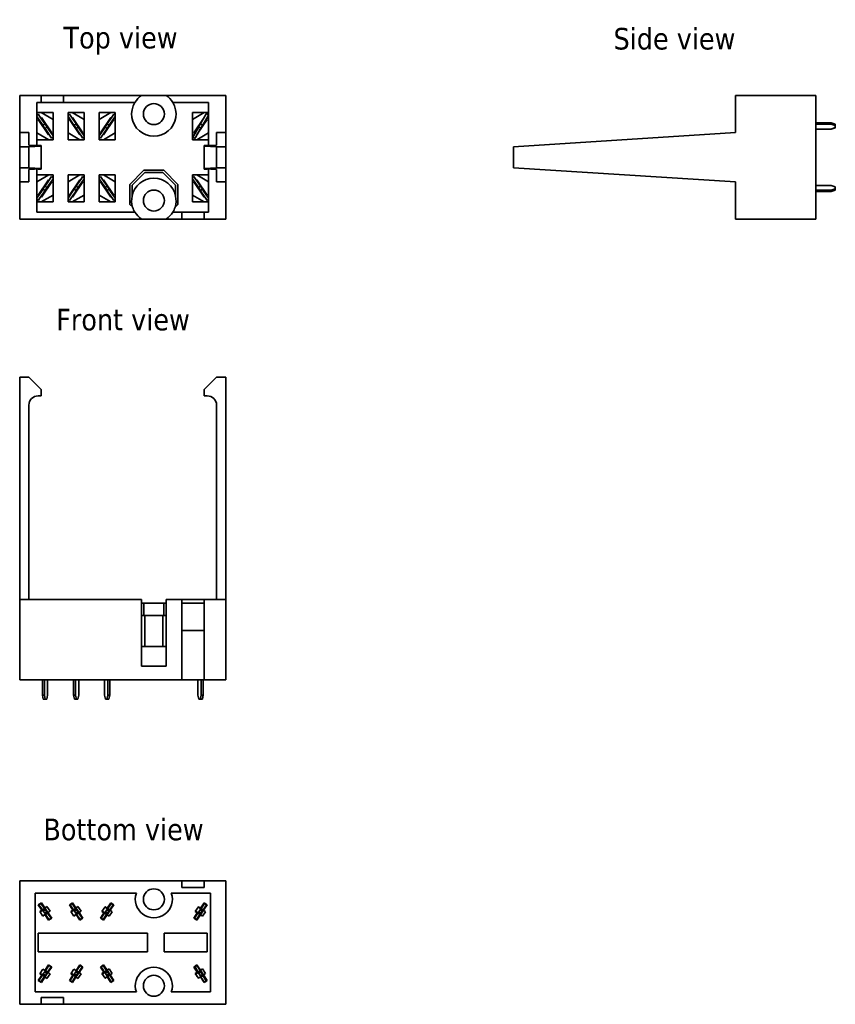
# Model space of a CAD drawing. Header units: millimetres. Extents: x 0 to 132, y 0 to 159.
import ezdxf

# ---------------------------------------------------------------- set-up
doc = ezdxf.new("R2010")
doc.units = ezdxf.units.MM
doc.layers.add('Symbol (ISO)', color=7, linetype='Continuous', lineweight=25)
doc.layers.add('Visible (ISO)', color=7, linetype='Continuous', lineweight=35)
doc.styles.add('Label Text (ISO)', font='TAHOMA.TTF')

msp = doc.modelspace()

# ---------------------------------------------------------------- linework, layer by layer
at = {"layer": 'Visible (ISO)'}
for p, q in [((3.5, 147.17), (0, 147.17)), ((0, 147.17), (0, 141.17)), ((3.5, 146.07), (3.5, 147.17)), ((3.5, 147.17), (7.1, 147.17)), ((19.75, 147.17), (7.1, 147.17)), ((7.1, 146.07), (7.1, 147.17)), ((19.75, 147.17), (23.73, 147.17)), ((33.4, 147.17), (23.73, 147.17)), ((33.4, 141.17), (33.4, 147.17)), ((129.02, 147.17), (116.02, 147.17)), ((116.02, 141.17), (116.02, 147.17)), ((129.02, 127.17), (129.02, 147.17)), ((2.8, 139.06), (2.8, 146.07)), ((2.8, 146.07), (3.5, 146.07)), ((7.1, 146.07), (3.5, 146.07)), ((18.68, 146.07), (7.1, 146.07)), ((30.6, 146.07), (24.8, 146.07)), ((30.6, 146.07), (30.6, 139.06)), ((2.8, 144.41), (5.4, 144.41)), ((3.04, 144.14), (2.8, 143.98)), ((2.8, 143.78), (3.65, 142.52)), ((3.04, 144.14), (3.13, 144)), ((3.98, 142.74), (3.13, 144)), ((3.51, 143.62), (3.43, 143.56)), ((3.49, 144.41), (5.4, 143.3)), ((5.19, 141.13), (3.51, 143.62)), ((5.4, 144.41), (5.4, 140.01)), ((7.84, 144.41), (10.44, 144.41)), ((7.84, 140.01), (7.84, 144.41)), ((8.08, 144.14), (7.84, 143.98)), ((7.84, 143.78), (8.69, 142.52)), ((8.08, 144.14), (8.17, 144)), ((9.02, 142.74), (8.17, 144)), ((8.55, 143.62), (8.47, 143.56)), ((8.53, 144.41), (10.44, 143.3)), ((10.23, 141.13), (8.55, 143.62)), ((10.44, 144.41), (10.44, 140.01)), ((12.88, 140.01), (12.88, 144.41)), ((12.88, 144.41), (15.48, 144.41)), ((14.79, 144.41), (12.88, 143.3)), ((14.77, 143.62), (13.09, 141.13)), ((15.15, 144), (14.3, 142.74)), ((14.63, 142.52), (15.48, 143.78)), ((14.85, 143.56), (14.77, 143.62)), ((15.15, 144), (15.24, 144.14)), ((15.48, 143.98), (15.24, 144.14)), ((15.48, 144.41), (15.48, 140.01)), ((28, 140.01), (28, 144.41)), ((28, 144.41), (30.6, 144.41)), ((29.91, 144.41), (28, 143.3)), ((29.88, 143.6), (28.21, 141.13)), ((30.17, 144.1), (29.41, 142.79)), ((29.76, 142.59), (30.52, 143.9)), ((30.17, 144.1), (30.25, 144.25)), ((30.6, 144.05), (30.25, 144.25)), ((30.6, 144.05), (30.52, 143.9)), ((3.1, 143.34), (3.01, 143.28)), ((3.01, 143.28), (4.69, 140.79)), ((3.71, 142.43), (3.63, 142.37)), ((3.77, 142.34), (3.65, 142.52)), ((4.1, 142.57), (3.77, 142.34)), ((3.77, 142.34), (4.1, 141.85)), ((3.98, 142.74), (4.1, 142.57)), ((4.43, 142.07), (4.1, 142.57)), ((4.43, 142.07), (4.1, 141.85)), ((4.43, 142.07), (4.55, 141.89)), ((8.14, 143.34), (8.05, 143.28)), ((8.05, 143.28), (9.73, 140.79)), ((8.75, 142.43), (8.67, 142.37)), ((8.81, 142.34), (8.69, 142.52)), ((9.14, 142.57), (8.81, 142.34)), ((8.81, 142.34), (9.14, 141.85)), ((9.02, 142.74), (9.14, 142.57)), ((9.47, 142.07), (9.14, 142.57)), ((9.47, 142.07), (9.14, 141.85)), ((9.47, 142.07), (9.59, 141.89)), ((13.59, 140.79), (15.27, 143.28)), ((13.71, 142.04), (13.79, 141.99)), ((13.73, 141.89), (13.85, 142.07)), ((14.18, 142.57), (13.85, 142.07)), ((14.18, 141.85), (13.85, 142.07)), ((14.24, 142.65), (14.15, 142.7)), ((14.18, 142.57), (14.3, 142.74)), ((14.51, 142.34), (14.18, 142.57)), ((14.18, 141.85), (14.51, 142.34)), ((14.63, 142.52), (14.51, 142.34)), ((15.27, 143.28), (15.18, 143.34)), ((28.77, 140.89), (30.39, 143.28)), ((28.84, 142.06), (28.85, 142.06)), ((28.87, 142.11), (28.85, 142.06)), ((28.85, 142.06), (28.95, 142)), ((28.9, 141.9), (29, 142.08)), ((29.3, 142.6), (29, 142.08)), ((29.35, 141.88), (29, 142.08)), ((29.35, 142.69), (29.29, 142.73)), ((29.3, 142.6), (29.41, 142.79)), ((29.65, 142.4), (29.3, 142.6)), ((29.35, 141.88), (29.65, 142.4)), ((29.76, 142.59), (29.65, 142.4)), ((30.39, 143.28), (30.22, 143.39)), ((131.48, 142.73), (129.02, 142.73)), ((129.02, 142.53), (131.48, 142.53)), ((132.17, 142.52), (131.48, 142.73)), ((131.48, 142.53), (131.48, 142.73)), ((131.48, 142.53), (132.17, 142.32)), ((132.17, 141.97), (131.48, 141.75)), ((132.17, 141.93), (131.48, 141.72)), ((132.17, 142.32), (132.17, 142.52)), ((132.17, 142.32), (132.17, 141.97)), ((132.17, 141.97), (132.17, 141.93)), ((0, 141.17), (0, 138.87)), ((0, 141.17), (1.5, 141.17)), ((1.5, 139.15), (1.5, 141.17)), ((4.71, 140.01), (2.8, 141.11)), ((4.07, 141.71), (4.16, 141.76)), ((4.22, 141.67), (4.1, 141.85)), ((4.22, 141.67), (5.07, 140.41)), ((5.4, 140.64), (4.55, 141.89)), ((4.69, 140.79), (4.77, 140.85)), ((5.16, 140.27), (5.07, 140.41)), ((5.1, 141.07), (5.19, 141.13)), ((5.4, 140.43), (5.16, 140.27)), ((9.75, 140.01), (7.84, 141.11)), ((9.11, 141.71), (9.2, 141.76)), ((9.26, 141.67), (9.14, 141.85)), ((9.26, 141.67), (10.11, 140.41)), ((10.44, 140.64), (9.59, 141.89)), ((9.73, 140.79), (9.81, 140.85)), ((10.2, 140.27), (10.11, 140.41)), ((10.14, 141.07), (10.23, 141.13)), ((10.44, 140.43), (10.2, 140.27)), ((13.73, 141.89), (12.88, 140.64)), ((13.12, 140.27), (12.88, 140.43)), ((13.09, 141.13), (13.18, 141.07)), ((13.21, 140.41), (13.12, 140.27)), ((13.21, 140.41), (14.06, 141.67)), ((13.51, 140.85), (13.59, 140.79)), ((13.57, 140.01), (15.48, 141.11)), ((14.18, 141.85), (14.06, 141.67)), ((28.05, 140.44), (28.14, 140.59)), ((28.4, 140.24), (28.05, 140.44)), ((28.9, 141.9), (28.14, 140.59)), ((28.21, 141.13), (28.38, 141.01)), ((28.48, 140.39), (28.4, 140.24)), ((28.48, 140.39), (29.24, 141.7)), ((28.69, 140.01), (30.6, 141.11)), ((29.35, 141.88), (29.24, 141.7)), ((31.9, 141.17), (31.9, 139.15)), ((31.9, 141.17), (33.4, 141.17)), ((33.4, 138.87), (33.4, 141.17)), ((80.02, 138.87), (116.02, 141.17)), ((131.48, 141.75), (129.02, 141.75)), ((131.48, 141.72), (129.02, 141.72)), ((0, 138.87), (1.5, 138.87)), ((0, 138.87), (0, 135.47)), ((3.5, 138.99), (1.5, 138.87)), ((1.5, 138.87), (1.5, 135.47)), ((5.4, 140.01), (2.8, 140.01)), ((3.5, 139.06), (3, 139.06)), ((3.5, 138.99), (3.5, 139.06)), ((3.5, 138.99), (3.5, 135.34)), ((10.44, 140.01), (7.84, 140.01)), ((15.48, 140.01), (12.88, 140.01)), ((30.6, 140.01), (28, 140.01)), ((30.4, 139.06), (29.9, 139.06)), ((29.9, 139.06), (29.9, 138.99)), ((29.9, 138.99), (31.9, 138.87)), ((29.9, 135.34), (29.9, 138.99)), ((31.9, 135.47), (31.9, 138.87)), ((31.9, 138.87), (33.4, 138.87)), ((33.4, 135.47), (33.4, 138.87)), ((80.02, 135.47), (80.02, 138.87)), ((1.5, 135.47), (0, 135.47)), ((0, 135.47), (0, 133.17)), ((3.5, 135.34), (1.5, 135.47)), ((1.5, 133.17), (1.5, 135.18)), ((2.8, 128.27), (2.8, 135.27)), ((2.8, 134.33), (5.4, 134.33)), ((4.71, 134.33), (2.8, 133.22)), ((3, 135.27), (3.5, 135.27)), ((3.5, 135.27), (3.5, 135.34)), ((5.07, 133.92), (5.16, 134.06)), ((5.4, 133.9), (5.16, 134.06)), ((5.4, 134.33), (5.4, 129.93)), ((7.84, 129.93), (7.84, 134.33)), ((7.84, 134.33), (10.44, 134.33)), ((9.75, 134.33), (7.84, 133.22)), ((10.11, 133.92), (10.2, 134.06)), ((10.44, 133.9), (10.2, 134.06)), ((10.44, 134.33), (10.44, 129.93)), ((12.88, 134.33), (15.48, 134.33)), ((12.88, 129.93), (12.88, 134.33)), ((13.12, 134.06), (12.88, 133.9)), ((13.12, 134.06), (13.21, 133.92)), ((13.57, 134.33), (15.48, 133.22)), ((15.48, 134.33), (15.48, 129.93)), ((17.84, 132.78), (20.12, 135.07)), ((20.28, 134.69), (18.22, 132.63)), ((20.12, 135.07), (23.36, 135.07)), ((23.2, 134.69), (20.28, 134.69)), ((25.27, 132.63), (23.2, 134.69)), ((23.36, 135.07), (25.64, 132.78)), ((28, 129.93), (28, 134.33)), ((28, 134.33), (30.6, 134.33)), ((28.24, 134.06), (28, 133.9)), ((28.24, 134.06), (28.33, 133.92)), ((28.69, 134.33), (30.6, 133.22)), ((29.9, 135.34), (31.9, 135.47)), ((29.9, 135.34), (29.9, 135.27)), ((29.9, 135.27), (30.4, 135.27)), ((30.6, 135.27), (30.6, 128.27)), ((33.4, 135.47), (31.9, 135.47)), ((31.9, 135.18), (31.9, 133.17)), ((33.4, 133.17), (33.4, 135.47)), ((116.02, 133.17), (80.02, 135.47)), ((1.5, 133.17), (0, 133.17)), ((0, 133.17), (0, 127.17)), ((3.01, 131.05), (4.69, 133.54)), ((5.19, 133.2), (3.51, 130.71)), ((4.1, 132.49), (3.77, 131.99)), ((4.16, 132.57), (4.07, 132.62)), ((4.1, 132.49), (4.22, 132.66)), ((4.43, 132.26), (4.1, 132.49)), ((5.07, 133.92), (4.22, 132.66)), ((4.55, 132.44), (4.43, 132.26)), ((4.55, 132.44), (5.4, 133.7)), ((4.69, 133.54), (4.77, 133.48)), ((5.1, 133.26), (5.19, 133.2)), ((8.05, 131.05), (9.73, 133.54)), ((10.23, 133.2), (8.55, 130.71)), ((9.14, 132.49), (8.81, 131.99)), ((9.2, 132.57), (9.11, 132.62)), ((9.14, 132.49), (9.26, 132.66)), ((9.47, 132.26), (9.14, 132.49)), ((10.11, 133.92), (9.26, 132.66)), ((9.59, 132.44), (9.47, 132.26)), ((9.59, 132.44), (10.44, 133.7)), ((9.73, 133.54), (9.81, 133.48)), ((10.14, 133.26), (10.23, 133.2)), ((12.88, 133.7), (13.73, 132.44)), ((13.18, 133.26), (13.09, 133.2)), ((13.09, 133.2), (14.77, 130.71)), ((14.06, 132.66), (13.21, 133.92)), ((13.59, 133.54), (13.51, 133.48)), ((15.27, 131.05), (13.59, 133.54)), ((13.85, 132.26), (13.73, 132.44)), ((14.18, 132.49), (13.85, 132.26)), ((14.06, 132.66), (14.18, 132.49)), ((14.51, 131.99), (14.18, 132.49)), ((17.84, 129.55), (17.84, 132.78)), ((18.22, 132.63), (18.22, 130.9)), ((25.27, 130.9), (25.27, 132.63)), ((25.64, 132.78), (25.64, 129.55)), ((28, 133.7), (28.85, 132.44)), ((28.3, 133.26), (28.21, 133.2)), ((28.21, 133.2), (29.89, 130.71)), ((29.18, 132.66), (28.33, 133.92)), ((28.71, 133.54), (28.63, 133.48)), ((30.39, 131.05), (28.71, 133.54)), ((28.97, 132.26), (28.85, 132.44)), ((29.3, 132.49), (28.97, 132.26)), ((29.18, 132.66), (29.3, 132.49)), ((29.63, 131.99), (29.3, 132.49)), ((33.4, 133.17), (31.9, 133.17)), ((33.4, 127.17), (33.4, 133.17)), ((116.02, 127.17), (116.02, 133.17)), ((129.02, 132.61), (131.48, 132.61)), ((131.48, 132.61), (132.17, 132.4)), ((132.17, 132.4), (132.17, 132.07)), ((3.65, 131.81), (2.8, 130.56)), ((3.1, 130.99), (3.01, 131.05)), ((3.13, 130.33), (3.98, 131.59)), ((3.51, 130.71), (3.43, 130.77)), ((3.49, 129.93), (5.4, 131.03)), ((3.63, 131.96), (3.71, 131.91)), ((3.65, 131.81), (3.77, 131.99)), ((4.1, 131.77), (3.77, 131.99)), ((4.1, 131.77), (3.98, 131.59)), ((4.1, 131.77), (4.43, 132.26)), ((8.69, 131.81), (7.84, 130.56)), ((8.14, 130.99), (8.05, 131.05)), ((8.17, 130.33), (9.02, 131.59)), ((8.55, 130.71), (8.47, 130.77)), ((8.53, 129.93), (10.44, 131.03)), ((8.67, 131.96), (8.75, 131.91)), ((8.69, 131.81), (8.81, 131.99)), ((9.14, 131.77), (8.81, 131.99)), ((9.14, 131.77), (9.02, 131.59)), ((9.14, 131.77), (9.47, 132.26)), ((14.79, 129.93), (12.88, 131.03)), ((13.79, 132.35), (13.71, 132.29)), ((13.85, 132.26), (14.18, 131.77)), ((14.15, 131.63), (14.24, 131.68)), ((14.51, 131.99), (14.18, 131.77)), ((14.3, 131.59), (14.18, 131.77)), ((14.3, 131.59), (15.15, 130.33)), ((14.51, 131.99), (14.63, 131.81)), ((15.48, 130.56), (14.63, 131.81)), ((14.77, 130.71), (14.85, 130.77)), ((15.18, 130.99), (15.27, 131.05)), ((29.91, 129.93), (28, 131.03)), ((28.91, 132.35), (28.83, 132.29)), ((28.97, 132.26), (29.3, 131.77)), ((29.27, 131.63), (29.36, 131.68)), ((29.63, 131.99), (29.3, 131.77)), ((29.42, 131.59), (29.3, 131.77)), ((29.42, 131.59), (30.27, 130.33)), ((29.63, 131.99), (29.75, 131.81)), ((30.6, 130.56), (29.75, 131.81)), ((29.89, 130.71), (29.97, 130.77)), ((30.3, 130.99), (30.39, 131.05)), ((131.48, 131.86), (129.02, 131.86)), ((129.02, 131.64), (131.48, 131.64)), ((132.17, 132.07), (131.48, 131.86)), ((131.48, 131.86), (131.48, 131.64)), ((131.48, 131.64), (132.17, 131.85)), ((132.17, 132.07), (132.17, 131.85)), ((3.04, 130.19), (2.8, 130.35)), ((5.4, 129.93), (2.8, 129.93)), ((3.13, 130.33), (3.04, 130.19)), ((8.08, 130.19), (7.84, 130.35)), ((10.44, 129.93), (7.84, 129.93)), ((8.17, 130.33), (8.08, 130.19)), ((15.48, 129.93), (12.88, 129.93)), ((15.24, 130.19), (15.15, 130.33)), ((15.48, 130.35), (15.24, 130.19)), ((18.31, 129.08), (17.84, 129.55)), ((25.64, 129.55), (25.17, 129.08)), ((30.6, 129.93), (28, 129.93)), ((30.36, 130.19), (30.27, 130.33)), ((30.6, 130.35), (30.36, 130.19)), ((2.8, 128.27), (18.68, 128.27)), ((24.8, 128.27), (26.3, 128.27)), ((26.3, 127.17), (26.3, 128.27)), ((26.3, 128.27), (29.9, 128.27)), ((29.9, 128.27), (30.6, 128.27)), ((29.9, 128.27), (29.9, 127.17)), ((0, 127.17), (19.75, 127.17)), ((23.73, 127.17), (19.75, 127.17)), ((23.73, 127.17), (26.3, 127.17)), ((26.3, 127.17), (29.9, 127.17)), ((29.9, 127.17), (33.4, 127.17)), ((129.02, 127.17), (116.02, 127.17)), ((1.5, 101.54), (0, 101.54)), ((0, 101.54), (0, 65.54)), ((3.5, 99.54), (1.5, 101.54)), ((29.9, 99.54), (31.9, 101.54)), ((33.4, 101.54), (31.9, 101.54)), ((33.4, 65.54), (33.4, 101.54)), ((3.5, 98.54), (3.5, 99.54)), ((29.9, 99.54), (29.9, 98.54)), ((3, 98.54), (3.5, 98.54)), ((29.9, 98.54), (30.4, 98.54)), ((1.5, 65.54), (1.5, 97.04)), ((31.9, 97.04), (31.9, 65.54)), ((0, 65.54), (19.75, 65.54)), ((0, 52.54), (0, 65.54)), ((19.75, 54.74), (19.75, 65.54)), ((23.73, 65.54), (23.73, 54.74)), ((23.73, 65.54), (26.3, 65.54)), ((29.9, 65.54), (26.3, 65.54)), ((26.3, 60.54), (26.3, 65.54)), ((29.9, 65.54), (33.4, 65.54)), ((29.9, 65.54), (29.9, 60.54)), ((33.4, 52.54), (33.4, 65.54)), ((19.75, 64.94), (20.12, 64.94)), ((20.12, 64.94), (20.12, 62.94)), ((20.12, 64.94), (23.36, 64.94)), ((23.36, 64.94), (23.36, 62.94)), ((23.36, 64.94), (23.73, 64.94)), ((26.3, 64.94), (29.9, 64.94)), ((20.28, 62.94), (19.75, 62.94)), ((23.2, 62.94), (20.28, 62.94)), ((20.28, 62.94), (20.28, 57.94)), ((23.73, 62.94), (23.2, 62.94)), ((23.2, 62.94), (23.2, 57.94)), ((26.3, 52.54), (26.3, 60.54)), ((26.3, 60.54), (29.9, 60.54)), ((29.9, 60.54), (29.9, 52.54)), ((19.75, 57.94), (23.73, 57.94)), ((23.73, 54.74), (19.75, 54.74)), ((26.3, 52.54), (0, 52.54)), ((3.68, 52.54), (3.68, 50.08)), ((4.01, 50.08), (4.01, 52.54)), ((4.52, 52.54), (4.52, 50.08)), ((8.72, 52.54), (8.72, 50.08)), ((9.05, 50.08), (9.05, 52.54)), ((9.56, 52.54), (9.56, 50.08)), ((13.76, 50.08), (13.76, 52.54)), ((14.27, 52.54), (14.27, 50.08)), ((14.6, 50.08), (14.6, 52.54)), ((29.9, 52.54), (26.3, 52.54)), ((28.88, 50.08), (28.88, 52.54)), ((29.39, 52.54), (29.39, 50.08)), ((29.72, 50.08), (29.72, 52.54)), ((29.72, 52.54), (29.72, 50.08)), ((33.4, 52.54), (29.9, 52.54)), ((4.01, 50.08), (3.68, 50.08)), ((3.68, 50.08), (3.82, 49.39)), ((4.15, 49.39), (4.01, 50.08)), ((4.52, 50.08), (4.38, 49.39)), ((9.05, 50.08), (8.72, 50.08)), ((8.72, 50.08), (8.86, 49.39)), ((9.19, 49.39), (9.05, 50.08)), ((9.56, 50.08), (9.42, 49.39)), ((13.9, 49.39), (13.76, 50.08)), ((14.27, 50.08), (14.13, 49.39)), ((14.6, 50.08), (14.27, 50.08)), ((14.46, 49.39), (14.6, 50.08)), ((29.02, 49.39), (28.88, 50.08)), ((29.39, 50.08), (29.25, 49.39)), ((29.72, 50.08), (29.39, 50.08)), ((29.58, 49.39), (29.72, 50.08)), ((29.72, 50.08), (29.6, 49.39)), ((4.15, 49.39), (3.82, 49.39)), ((4.38, 49.39), (4.15, 49.39)), ((9.19, 49.39), (8.86, 49.39)), ((9.42, 49.39), (9.19, 49.39)), ((14.13, 49.39), (13.9, 49.39)), ((14.46, 49.39), (14.13, 49.39)), ((29.25, 49.39), (29.02, 49.39)), ((29.58, 49.39), (29.25, 49.39)), ((29.6, 49.39), (29.58, 49.39)), ((26.3, 20), (0, 20)), ((0, 0), (0, 20)), ((26.3, 18.9), (26.3, 20)), ((26.3, 20), (29.9, 20)), ((29.9, 20), (29.9, 18.9)), ((33.4, 20), (29.9, 20)), ((33.4, 20), (33.4, 0)), ((2.5, 18), (18.91, 18)), ((2.5, 2), (2.5, 18)), ((24.57, 18), (30.9, 18)), ((29.9, 18.9), (26.3, 18.9)), ((30.9, 18), (30.9, 2)), ((3.01, 16.12), (3.51, 16.45)), ((3.58, 15.27), (3.01, 16.12)), ((3.1, 16.17), (3.12, 16.13)), ((3.45, 16.35), (3.12, 16.13)), ((3.12, 16.13), (3.68, 15.3)), ((3.45, 16.35), (3.43, 16.4)), ((4.01, 15.52), (3.45, 16.35)), ((3.51, 16.45), (4.08, 15.61)), ((8.05, 16.12), (8.55, 16.45)), ((8.62, 15.27), (8.05, 16.12)), ((8.14, 16.17), (8.16, 16.13)), ((8.49, 16.35), (8.16, 16.13)), ((8.16, 16.13), (8.72, 15.3)), ((8.49, 16.35), (8.47, 16.4)), ((9.05, 15.52), (8.49, 16.35)), ((8.55, 16.45), (9.12, 15.61)), ((14.17, 15.56), (14.77, 16.45)), ((14.83, 16.35), (14.27, 15.52)), ((14.6, 15.3), (15.16, 16.13)), ((15.27, 16.12), (14.66, 15.22)), ((14.77, 16.45), (15.27, 16.12)), ((14.85, 16.4), (14.83, 16.35)), ((15.16, 16.13), (14.83, 16.35)), ((15.16, 16.13), (15.18, 16.17)), ((29.29, 15.56), (29.89, 16.45)), ((29.95, 16.35), (29.39, 15.52)), ((29.72, 15.3), (30.28, 16.13)), ((30.39, 16.12), (29.78, 15.22)), ((29.89, 16.45), (30.39, 16.12)), ((29.97, 16.4), (29.95, 16.35)), ((30.28, 16.13), (29.95, 16.35)), ((30.28, 16.13), (30.3, 16.17)), ((3.25, 15.05), (3.58, 15.27)), ((3.75, 14.3), (3.25, 15.05)), ((3.71, 15.26), (3.3, 14.98)), ((3.58, 15.27), (3.63, 15.2)), ((4.01, 15.52), (3.68, 15.3)), ((3.68, 15.3), (3.82, 15.09)), ((3.74, 14.32), (4.16, 14.6)), ((4.09, 14.52), (3.75, 14.3)), ((4.15, 15.32), (3.82, 15.09)), ((3.82, 15.09), (4.05, 14.76)), ((4.15, 15.32), (4.01, 15.52)), ((4.38, 14.99), (4.05, 14.76)), ((4.05, 14.76), (4.19, 14.56)), ((4.07, 14.54), (4.09, 14.52)), ((4.08, 15.61), (4.41, 15.83)), ((4.58, 14.86), (4.08, 15.61)), ((4.69, 13.63), (4.09, 14.52)), ((4.38, 14.99), (4.15, 15.32)), ((4.52, 14.78), (4.19, 14.56)), ((4.19, 14.56), (4.75, 13.73)), ((4.52, 14.78), (4.38, 14.99)), ((4.41, 15.83), (4.92, 15.08)), ((5.08, 13.95), (4.52, 14.78)), ((4.92, 15.08), (4.58, 14.86)), ((4.58, 14.86), (5.19, 13.96)), ((8.29, 15.05), (8.62, 15.27)), ((8.79, 14.3), (8.29, 15.05)), ((8.75, 15.26), (8.34, 14.98)), ((8.62, 15.27), (8.67, 15.2)), ((9.05, 15.52), (8.72, 15.3)), ((8.72, 15.3), (8.86, 15.09)), ((8.78, 14.32), (9.2, 14.6)), ((9.13, 14.52), (8.79, 14.3)), ((9.19, 15.32), (8.86, 15.09)), ((8.86, 15.09), (9.09, 14.76)), ((9.19, 15.32), (9.05, 15.52)), ((9.42, 14.99), (9.09, 14.76)), ((9.09, 14.76), (9.23, 14.56)), ((9.11, 14.54), (9.13, 14.52)), ((9.12, 15.61), (9.45, 15.83)), ((9.62, 14.86), (9.12, 15.61)), ((9.73, 13.63), (9.13, 14.52)), ((9.42, 14.99), (9.19, 15.32)), ((9.56, 14.78), (9.23, 14.56)), ((9.23, 14.56), (9.79, 13.73)), ((9.56, 14.78), (9.42, 14.99)), ((9.45, 15.83), (9.96, 15.08)), ((10.12, 13.95), (9.56, 14.78)), ((9.96, 15.08), (9.62, 14.86)), ((9.62, 14.86), (10.23, 13.96)), ((13.09, 13.96), (13.66, 14.81)), ((13.76, 14.78), (13.2, 13.95)), ((13.33, 15.03), (13.83, 15.78)), ((13.66, 14.81), (13.33, 15.03)), ((13.38, 15.1), (13.79, 14.82)), ((13.53, 13.73), (14.09, 14.56)), ((14.16, 14.47), (13.59, 13.63)), ((13.66, 14.81), (13.71, 14.88)), ((13.9, 14.99), (13.76, 14.78)), ((14.09, 14.56), (13.76, 14.78)), ((14.24, 15.48), (13.82, 15.76)), ((13.83, 15.78), (14.17, 15.56)), ((14.13, 15.32), (13.9, 14.99)), ((14.23, 14.76), (13.9, 14.99)), ((14.09, 14.56), (14.23, 14.76)), ((14.27, 15.52), (14.13, 15.32)), ((14.46, 15.09), (14.13, 15.32)), ((14.15, 15.54), (14.17, 15.56)), ((14.66, 15.22), (14.16, 14.47)), ((14.49, 14.25), (14.16, 14.47)), ((14.23, 14.76), (14.46, 15.09)), ((14.6, 15.3), (14.27, 15.52)), ((14.46, 15.09), (14.6, 15.3)), ((15, 15), (14.49, 14.25)), ((14.66, 15.22), (15, 15)), ((28.21, 13.96), (28.78, 14.81)), ((28.88, 14.78), (28.32, 13.95)), ((28.45, 15.03), (28.95, 15.78)), ((28.78, 14.81), (28.45, 15.03)), ((28.5, 15.1), (28.91, 14.82)), ((28.65, 13.73), (29.21, 14.56)), ((29.28, 14.47), (28.71, 13.63)), ((28.78, 14.81), (28.83, 14.88)), ((29.02, 14.99), (28.88, 14.78)), ((29.21, 14.56), (28.88, 14.78)), ((29.36, 15.48), (28.94, 15.76)), ((28.95, 15.78), (29.29, 15.56)), ((29.25, 15.32), (29.02, 14.99)), ((29.35, 14.76), (29.02, 14.99)), ((29.21, 14.56), (29.35, 14.76)), ((29.39, 15.52), (29.25, 15.32)), ((29.58, 15.09), (29.25, 15.32)), ((29.27, 15.54), (29.29, 15.56)), ((29.78, 15.22), (29.28, 14.47)), ((29.61, 14.25), (29.28, 14.47)), ((29.35, 14.76), (29.58, 15.09)), ((29.72, 15.3), (29.39, 15.52)), ((29.58, 15.09), (29.72, 15.3)), ((30.12, 15), (29.61, 14.25)), ((29.78, 15.22), (30.12, 15)), ((5.19, 13.96), (4.69, 13.63)), ((5.08, 13.95), (4.75, 13.73)), ((4.75, 13.73), (4.77, 13.68)), ((5.1, 13.91), (5.08, 13.95)), ((10.23, 13.96), (9.73, 13.63)), ((10.12, 13.95), (9.79, 13.73)), ((9.79, 13.73), (9.81, 13.68)), ((10.14, 13.91), (10.12, 13.95)), ((13.59, 13.63), (13.09, 13.96)), ((13.2, 13.95), (13.18, 13.91)), ((13.53, 13.73), (13.2, 13.95)), ((13.51, 13.68), (13.53, 13.73)), ((28.71, 13.63), (28.21, 13.96)), ((28.32, 13.95), (28.3, 13.91)), ((28.65, 13.73), (28.32, 13.95)), ((28.63, 13.68), (28.65, 13.73)), ((3, 8.5), (3, 11.5)), ((3, 11.5), (20.7, 11.5)), ((20.7, 11.5), (20.7, 8.5)), ((23.4, 8.5), (23.4, 11.5)), ((23.4, 11.5), (30.4, 11.5)), ((30.4, 11.5), (30.4, 8.5)), ((20.7, 8.5), (3, 8.5)), ((30.4, 8.5), (23.4, 8.5)), ((3.25, 4.95), (3.75, 5.7)), ((3.58, 4.73), (3.25, 4.95)), ((3.3, 5.02), (3.71, 4.74)), ((3.58, 4.73), (3.63, 4.8)), ((3.82, 4.91), (3.68, 4.7)), ((4.16, 5.4), (3.74, 5.68)), ((3.75, 5.7), (4.09, 5.48)), ((4.05, 5.24), (3.82, 4.91)), ((4.15, 4.68), (3.82, 4.91)), ((4.19, 5.44), (4.05, 5.24)), ((4.38, 5.01), (4.05, 5.24)), ((4.07, 5.46), (4.09, 5.48)), ((4.58, 5.14), (4.08, 4.39)), ((4.09, 5.48), (4.69, 6.37)), ((4.15, 4.68), (4.38, 5.01)), ((4.75, 6.27), (4.19, 5.44)), ((4.52, 5.22), (4.19, 5.44)), ((4.38, 5.01), (4.52, 5.22)), ((4.92, 4.92), (4.41, 4.17)), ((4.52, 5.22), (5.08, 6.05)), ((5.19, 6.04), (4.58, 5.14)), ((4.58, 5.14), (4.92, 4.92)), ((4.69, 6.37), (5.19, 6.04)), ((4.77, 6.32), (4.75, 6.27)), ((5.08, 6.05), (4.75, 6.27)), ((5.08, 6.05), (5.1, 6.09)), ((8.29, 4.95), (8.79, 5.7)), ((8.62, 4.73), (8.29, 4.95)), ((8.34, 5.02), (8.75, 4.74)), ((8.62, 4.73), (8.67, 4.8)), ((8.86, 4.91), (8.72, 4.7)), ((9.2, 5.4), (8.78, 5.68)), ((8.79, 5.7), (9.13, 5.48)), ((9.09, 5.24), (8.86, 4.91)), ((9.19, 4.68), (8.86, 4.91)), ((9.23, 5.44), (9.09, 5.24)), ((9.42, 5.01), (9.09, 5.24)), ((9.11, 5.46), (9.13, 5.48)), ((9.62, 5.14), (9.12, 4.39)), ((9.13, 5.48), (9.73, 6.37)), ((9.19, 4.68), (9.42, 5.01)), ((9.79, 6.27), (9.23, 5.44)), ((9.56, 5.22), (9.23, 5.44)), ((9.42, 5.01), (9.56, 5.22)), ((9.96, 4.92), (9.45, 4.17)), ((9.56, 5.22), (10.12, 6.05)), ((10.23, 6.04), (9.62, 5.14)), ((9.62, 5.14), (9.96, 4.92)), ((9.73, 6.37), (10.23, 6.04)), ((9.81, 6.32), (9.79, 6.27)), ((10.12, 6.05), (9.79, 6.27)), ((10.12, 6.05), (10.14, 6.09)), ((13.09, 6.04), (13.59, 6.37)), ((13.66, 5.19), (13.09, 6.04)), ((13.18, 6.09), (13.2, 6.05)), ((13.53, 6.27), (13.2, 6.05)), ((13.2, 6.05), (13.76, 5.22)), ((13.33, 4.97), (13.66, 5.19)), ((13.83, 4.22), (13.33, 4.97)), ((13.79, 5.18), (13.38, 4.9)), ((13.53, 6.27), (13.51, 6.32)), ((14.09, 5.44), (13.53, 6.27)), ((13.59, 6.37), (14.16, 5.53)), ((13.66, 5.19), (13.71, 5.12)), ((14.09, 5.44), (13.76, 5.22)), ((13.76, 5.22), (13.9, 5.01)), ((14.23, 5.24), (13.9, 5.01)), ((13.9, 5.01), (14.13, 4.68)), ((14.23, 5.24), (14.09, 5.44)), ((14.46, 4.91), (14.13, 4.68)), ((14.16, 5.53), (14.49, 5.75)), ((14.66, 4.78), (14.16, 5.53)), ((14.46, 4.91), (14.23, 5.24)), ((14.6, 4.7), (14.46, 4.91)), ((14.49, 5.75), (15, 5)), ((15, 5), (14.66, 4.78)), ((28.21, 6.04), (28.71, 6.37)), ((28.78, 5.19), (28.21, 6.04)), ((28.38, 6.15), (28.43, 6.08)), ((28.77, 6.28), (28.43, 6.08)), ((28.43, 6.08), (28.93, 5.21)), ((28.45, 4.97), (28.78, 5.19)), ((28.95, 4.22), (28.45, 4.97)), ((28.95, 5.17), (28.52, 4.92)), ((28.73, 4.55), (28.52, 4.92)), ((28.71, 6.37), (29.28, 5.53)), ((29.27, 5.41), (28.77, 6.28)), ((28.78, 5.19), (28.84, 5.1)), ((29.27, 5.41), (28.93, 5.21)), ((28.93, 5.21), (29.05, 4.99)), ((29.4, 5.19), (29.05, 4.99)), ((29.05, 4.99), (29.25, 4.65)), ((29.6, 4.85), (29.25, 4.65)), ((29.4, 5.19), (29.27, 5.41)), ((29.28, 5.53), (29.61, 5.75)), ((29.78, 4.78), (29.28, 5.53)), ((29.6, 4.85), (29.4, 5.19)), ((29.72, 4.63), (29.6, 4.85)), ((29.61, 5.75), (30.12, 5)), ((30.12, 5), (29.78, 4.78)), ((3.01, 3.88), (3.58, 4.73)), ((3.51, 3.55), (3.01, 3.88)), ((3.12, 3.87), (3.1, 3.83)), ((3.68, 4.7), (3.12, 3.87)), ((3.45, 3.65), (3.12, 3.87)), ((3.43, 3.6), (3.45, 3.65)), ((3.45, 3.65), (4.01, 4.48)), ((4.08, 4.39), (3.51, 3.55)), ((4.01, 4.48), (3.68, 4.7)), ((4.01, 4.48), (4.15, 4.68)), ((4.41, 4.17), (4.08, 4.39)), ((8.05, 3.88), (8.62, 4.73)), ((8.55, 3.55), (8.05, 3.88)), ((8.16, 3.87), (8.14, 3.83)), ((8.72, 4.7), (8.16, 3.87)), ((8.49, 3.65), (8.16, 3.87)), ((8.47, 3.6), (8.49, 3.65)), ((8.49, 3.65), (9.05, 4.48)), ((9.12, 4.39), (8.55, 3.55)), ((9.05, 4.48), (8.72, 4.7)), ((9.05, 4.48), (9.19, 4.68)), ((9.45, 4.17), (9.12, 4.39)), ((13.82, 4.24), (14.24, 4.52)), ((14.17, 4.44), (13.83, 4.22)), ((14.13, 4.68), (14.27, 4.48)), ((14.15, 4.46), (14.17, 4.44)), ((14.77, 3.55), (14.17, 4.44)), ((14.6, 4.7), (14.27, 4.48)), ((14.27, 4.48), (14.83, 3.65)), ((15.16, 3.87), (14.6, 4.7)), ((14.66, 4.78), (15.27, 3.88)), ((15.27, 3.88), (14.77, 3.55)), ((15.16, 3.87), (14.83, 3.65)), ((14.83, 3.65), (14.85, 3.6)), ((15.18, 3.83), (15.16, 3.87)), ((28.94, 4.24), (29.22, 4.4)), ((29.29, 4.44), (28.95, 4.22)), ((29.25, 4.65), (29.38, 4.43)), ((29.29, 4.44), (29.35, 4.48)), ((29.89, 3.55), (29.29, 4.44)), ((29.72, 4.63), (29.38, 4.43)), ((29.38, 4.43), (29.88, 3.57)), ((30.22, 3.77), (29.72, 4.63)), ((29.78, 4.78), (30.39, 3.88)), ((30.22, 3.77), (29.88, 3.57)), ((30.14, 3.72), (29.89, 3.55)), ((30.39, 3.88), (30.22, 3.77)), ((18.91, 2), (2.5, 2)), ((30.9, 2), (24.57, 2)), ((3.5, 0), (0, 0)), ((3.5, 1.1), (7.1, 1.1)), ((3.5, 0), (3.5, 1.1)), ((7.1, 1.1), (7.1, 0)), ((33.4, 0), (7.1, 0)), ((3.5, 0), (7.1, 0))]:
    msp.add_line(p, q, dxfattribs=at)
for centre in [(21.74, 144.17), (21.74, 130.17), (21.74, 17), (21.74, 3)]:
    msp.add_circle(centre, 1.7, dxfattribs=at)
for centre, radius, start, end in [((21.74, 144.17), 3.6, 123.5573, 148.1446), ((21.74, 144.17), 3.6, 31.8554, 56.4427), ((21.74, 144.17), 3.6, 148.1446, 31.8554), ((21.74, 130.17), 3.6, 11.7159, 168.2841), ((21.74, 130.17), 3.6, 168.2841, 197.4881), ((21.74, 130.17), 3.6, 342.5119, 11.7159), ((21.74, 130.17), 3.6, 197.4881, 211.8554), ((21.74, 130.17), 3.6, 211.8554, 236.4427), ((21.74, 130.17), 3.6, 303.5573, 328.1446), ((21.74, 130.17), 3.6, 328.1446, 342.5119), ((3, 97.04), 1.5, 90, 180), ((30.4, 97.04), 1.5, 0, 90), ((21.74, 17), 3, 160.5288, 19.4712), ((21.74, 3), 3, 340.5288, 199.4712)]:
    msp.add_arc(centre, radius, start, end, dxfattribs=at)
for centre, major_axis, start_param, end_param in [((3, 139.15), (-1.5, 0), 0, 1.570796), ((30.4, 139.15), (-1.5, 0), 1.570796, 3.141593), ((3, 135.18), (1.5, 0), 1.570796, 3.141593), ((30.4, 135.18), (1.5, 0), 0, 1.570796)]:
    msp.add_ellipse(centre, major_axis=major_axis, ratio=0.063889, start_param=start_param, end_param=end_param, dxfattribs=at)

# ---------------------------------------------------------------- texts
at = {"layer": 'Symbol (ISO)', "char_height": 3.5, "attachment_point": 7, "style": 'Label Text (ISO)'}
for s, insert in [('Top view', (7.1, 153.8)), ('Side view', (96.23, 154.56)), ('Front view', (5.92, 109.07)), ('Bottom view', (3.84, 26.5))]:
    msp.add_mtext(s, dxfattribs=dict(at, insert=insert))

doc.saveas('drawing.dxf')
